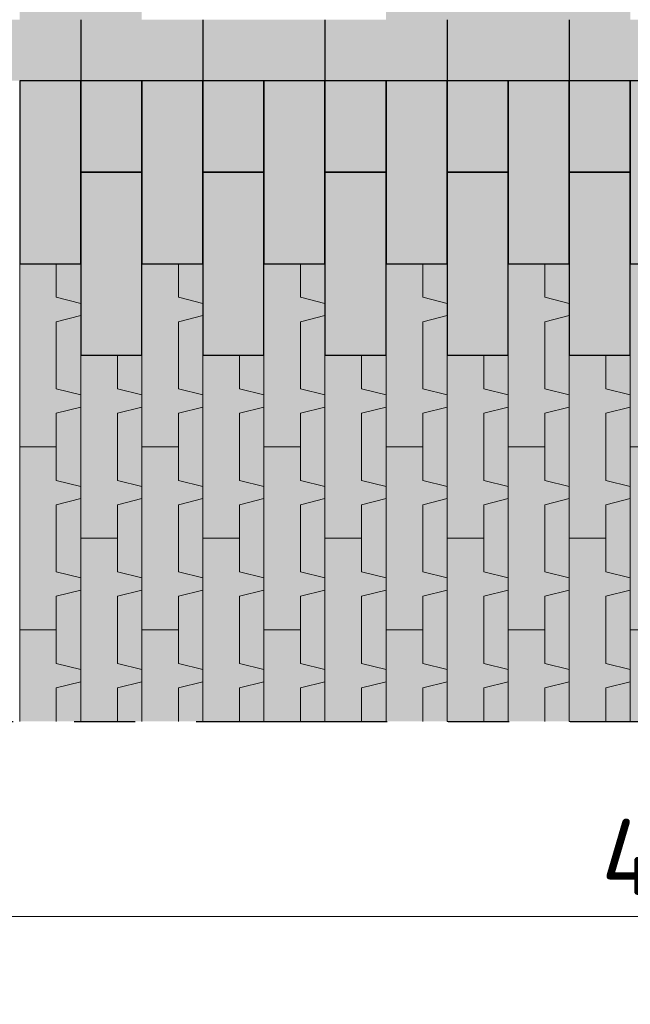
# Model space of a CAD drawing. Header units: metres. Extents: x 104013 to 108981, y 427946 to 428479.
# Tile 78 of 256: x 108734.13 to 108735.13, y 428260.94 to 428262.56. Entities that reach past the tile are written whole.
import ezdxf

# ---------------------------------------------------------------- set-up
doc = ezdxf.new("R2010")
doc.units = ezdxf.units.M
doc.linetypes.add('CENTER', pattern=[2, 1.25, -0.25, 0.25, -0.25])
doc.linetypes.add('XX-AFBREEK', pattern=[7, 4, -1, 1, -1])
doc.layers.get('DefPoints').update_dxf_attribs({"color": 211, "lineweight": 18})
doc.layers.add('N-WE-GR-GRAS_GAZON-V', color=7, linetype='Continuous', lineweight=18, true_color=0xdbffb8)
for name, color, linetype, lineweight in [('N-WE-VH-KANTVERHARDING-M', 7, 'Continuous', 18), ('N-WE-VH-VERHARDING-GD', 7, 'Continuous', 25), ('N-WE-VH-VERHARDING_GRASBETONSTEEN-AD-50', 72, 'Continuous', 18), ('X-XX-AL-AFBREEKLIJN-GD', 7, 'XX-AFBREEK', 25)]:
    doc.layers.add(name, color=color, linetype=linetype, lineweight=lineweight)
doc.layers.add('N-WE-VH-VERHARDING-AP_VOETPAD', color=7, linetype='Continuous', true_color=0xdbdbdb)
doc.styles.add('NLCS-ISO-M50-T25', font='NLCS-ISO.ttf', dxfattribs={"height": 0.125})
doc.dimstyles.new('NLCS-M50-T25-PIJL_l2_h1', dxfattribs={"dimscale": 0.05, "dimtxt": 2.5, "dimasz": 2.5, "dimexe": 2, "dimexo": 2, "dimgap": 0.7, "dimtad": 1, "dimzin": 0, "dimdsep": 46, "dimtxsty": 'NLCS-ISO-M50-T25', "dimcen": 2.5, "dimdle": 2, "dimclrd": 256, "dimclre": 256, "dimclrt": 256, "dimadec": 1, "dimazin": 0, "dimtfac": 1, "dimtofl": 0, "dimtmove": 1, "dimatfit": 0, "dimfxl": 2, "dimfxlon": 1, "dimtfillclr": 256, "dimtolj": 1, "dimtzin": 0, "dimlwd": 18, "dimlwe": 18, "dimarcsym": 0})

# ---------------------------------------------------------------- blocks, each defined once
blk = doc.blocks.new('*D925')
at = {"layer": 'DefPoints', "color": 0, "transparency": 16777216}
for p in [(108732.7307, 428261.6011), (108737.4301, 428261.6049), (108732.7307, 428260.499)]:
    blk.add_point(p, dxfattribs=at)
at = {"layer": 'N-WE-VH-KANTVERHARDING-M', "lineweight": 18, "transparency": 16777216}
for p, q in [((108732.7307, 428260.599), (108732.7307, 428260.399)), ((108737.4301, 428260.599), (108737.4301, 428260.399)), ((108737.3051, 428260.499), (108732.8557, 428260.499))]:
    blk.add_line(p, q, dxfattribs=at)
at = {"layer": 'N-WE-VH-KANTVERHARDING-M', "transparency": 16777216}
for points in [[(108732.8557, 428260.5198), (108732.8557, 428260.4781), (108732.7307, 428260.499)], [(108737.3051, 428260.5198), (108737.3051, 428260.4781), (108737.4301, 428260.499)]]:
    blk.add_solid(points, dxfattribs=at)
at = {"layer": 'N-WE-VH-KANTVERHARDING-M', "transparency": 16777216, "insert": (108735.0804, 428260.5965), "char_height": 0.125, "attachment_point": 5, "style": 'NLCS-ISO-M50-T25'}
blk.add_mtext('\\A1;4.70', dxfattribs=at)
blk = doc.blocks.new('*D926')
at = {"layer": 'DefPoints', "color": 0, "transparency": 16777216}
for p in [(108738.1794, 428261.6791), (108732.7307, 428261.1192), (108738.1794, 428259.9171)]:
    blk.add_point(p, dxfattribs=at)
at = {"layer": 'N-WE-VH-KANTVERHARDING-M', "lineweight": 18, "transparency": 16777216}
for p, q in [((108732.7307, 428260.0171), (108732.7307, 428259.8171)), ((108738.1794, 428260.0171), (108738.1794, 428259.8171)), ((108732.8557, 428259.9171), (108738.0544, 428259.9171))]:
    blk.add_line(p, q, dxfattribs=at)
at = {"layer": 'N-WE-VH-KANTVERHARDING-M', "transparency": 16777216}
for points in [[(108732.8557, 428259.938), (108732.8557, 428259.8963), (108732.7307, 428259.9171)], [(108738.0544, 428259.938), (108738.0544, 428259.8963), (108738.1794, 428259.9171)]]:
    blk.add_solid(points, dxfattribs=at)
at = {"layer": 'N-WE-VH-KANTVERHARDING-M', "transparency": 16777216, "insert": (108735.455, 428260.0146), "char_height": 0.125, "attachment_point": 5, "style": 'NLCS-ISO-M50-T25'}
blk.add_mtext('\\A1;5.45', dxfattribs=at)
blk = doc.blocks.new('*D928')
at = {"layer": 'DefPoints', "color": 0, "transparency": 16777216}
for p in [(108737.4301, 428261.7349), (108733.0307, 428261.6211), (108737.4301, 428261.0864)]:
    blk.add_point(p, dxfattribs=at)
at = {"layer": 'N-WE-VH-KANTVERHARDING-M', "lineweight": 18, "transparency": 16777216}
for p, q in [((108733.0307, 428261.1864), (108733.0307, 428260.9864)), ((108737.4301, 428261.1864), (108737.4301, 428260.9864)), ((108733.1557, 428261.0864), (108737.3051, 428261.0864))]:
    blk.add_line(p, q, dxfattribs=at)
at = {"layer": 'N-WE-VH-KANTVERHARDING-M', "transparency": 16777216}
for points in [[(108733.1557, 428261.1072), (108733.1557, 428261.0656), (108733.0307, 428261.0864)], [(108737.3051, 428261.1072), (108737.3051, 428261.0656), (108737.4301, 428261.0864)]]:
    blk.add_solid(points, dxfattribs=at)
at = {"layer": 'N-WE-VH-KANTVERHARDING-M', "transparency": 16777216, "insert": (108735.2304, 428261.1839), "char_height": 0.125, "attachment_point": 5, "style": 'NLCS-ISO-M50-T25'}
blk.add_mtext('\\A1;4.40', dxfattribs=at)
blk = doc.blocks.new('*D917')
at = {"layer": 'DefPoints', "color": 0, "transparency": 16777216}
for p in [(108726.7313, 428261.5215), (108738.1801, 428261.5215), (108726.7313, 428259.4251)]:
    blk.add_point(p, dxfattribs=at)
at = {"layer": 'N-WE-VH-KANTVERHARDING-M', "lineweight": 18, "transparency": 16777216}
for p, q in [((108726.7313, 428259.5251), (108726.7313, 428259.3251)), ((108738.1801, 428259.5251), (108738.1801, 428259.3251)), ((108738.0551, 428259.4251), (108726.8563, 428259.4251))]:
    blk.add_line(p, q, dxfattribs=at)
at = {"layer": 'N-WE-VH-KANTVERHARDING-M', "transparency": 16777216}
for points in [[(108726.8563, 428259.4459), (108726.8563, 428259.4043), (108726.7313, 428259.4251)], [(108738.0551, 428259.4459), (108738.0551, 428259.4043), (108738.1801, 428259.4251)]]:
    blk.add_solid(points, dxfattribs=at)
at = {"layer": 'N-WE-VH-KANTVERHARDING-M', "transparency": 16777216, "insert": (108732.4557, 428259.5226), "char_height": 0.125, "attachment_point": 5, "style": 'NLCS-ISO-M50-T25'}
blk.add_mtext('\\A1;11.45', dxfattribs=at)

msp = doc.modelspace()

# ---------------------------------------------------------------- hatches: boundary and pattern name
at = {"layer": 'N-WE-GR-GRAS_GAZON-V'}
h = msp.add_hatch(color=256, dxfattribs=at)
h.dxf.hatch_style = 1
h.paths.add_polyline_path([(108734.2297, 428262.1562), (108734.1897, 428262.1562), (108734.1897, 428262.1012), (108734.2297, 428262.0912)])
h.paths.add_polyline_path([(108734.2297, 428262.0062), (108734.2297, 428262.0712), (108734.1897, 428262.0612), (108734.1897, 428261.9512), (108734.2297, 428261.9412)])
h.paths.add_polyline_path([(108734.2297, 428261.9212), (108734.1897, 428261.9112), (108734.1897, 428261.8562), (108734.1897, 428261.8012), (108734.2297, 428261.7912)])
h.paths.add_polyline_path([(108734.2297, 428261.7062), (108734.2297, 428261.7712), (108734.1897, 428261.7612), (108734.1897, 428261.6512), (108734.2297, 428261.6412)])
h.paths.add_polyline_path([(108734.2297, 428261.6212), (108734.1897, 428261.6112), (108734.1897, 428261.5562), (108734.1897, 428261.5012), (108734.2297, 428261.4912)])
h.paths.add_polyline_path([(108734.2297, 428261.4712), (108734.1897, 428261.4612), (108734.1897, 428261.4062), (108734.2297, 428261.4062)])
h.paths.add_polyline_path([(108734.3297, 428261.4712), (108734.2897, 428261.4612), (108734.2897, 428261.4062), (108734.3297, 428261.4062)])
h.paths.add_polyline_path([(108734.3297, 428261.5562), (108734.3297, 428261.6212), (108734.2897, 428261.6112), (108734.2897, 428261.5012), (108734.3297, 428261.4912)])
h.paths.add_polyline_path([(108734.3297, 428261.7712), (108734.2897, 428261.7612), (108734.2897, 428261.7062), (108734.2897, 428261.6512), (108734.3297, 428261.6412)])
h.paths.add_polyline_path([(108734.3297, 428261.8562), (108734.3297, 428261.9212), (108734.2897, 428261.9112), (108734.2897, 428261.8012), (108734.3297, 428261.7912)])
h.paths.add_polyline_path([(108734.3297, 428262.0062), (108734.2897, 428262.0062), (108734.2897, 428261.9512), (108734.3297, 428261.9412)])
h = msp.add_hatch(color=256, dxfattribs=at)
h.dxf.hatch_style = 1
h.paths.add_polyline_path([(108734.4297, 428262.1562), (108734.3897, 428262.1562), (108734.3897, 428262.1012), (108734.4297, 428262.0912)])
h.paths.add_polyline_path([(108734.4297, 428262.0062), (108734.4297, 428262.0712), (108734.3897, 428262.0612), (108734.3897, 428261.9512), (108734.4297, 428261.9412)])
h.paths.add_polyline_path([(108734.4297, 428261.9212), (108734.3897, 428261.9112), (108734.3897, 428261.8562), (108734.3897, 428261.8012), (108734.4297, 428261.7912)])
h.paths.add_polyline_path([(108734.4297, 428261.7062), (108734.4297, 428261.7712), (108734.3897, 428261.7612), (108734.3897, 428261.6512), (108734.4297, 428261.6412)])
h.paths.add_polyline_path([(108734.4297, 428261.6212), (108734.3897, 428261.6112), (108734.3897, 428261.5562), (108734.3897, 428261.5012), (108734.4297, 428261.4912)])
h.paths.add_polyline_path([(108734.4297, 428261.4712), (108734.3897, 428261.4612), (108734.3897, 428261.4062), (108734.4297, 428261.4062)])
h.paths.add_polyline_path([(108734.5297, 428261.4712), (108734.4897, 428261.4612), (108734.4897, 428261.4062), (108734.5297, 428261.4062)])
h.paths.add_polyline_path([(108734.5297, 428261.5562), (108734.5297, 428261.6212), (108734.4897, 428261.6112), (108734.4897, 428261.5012), (108734.5297, 428261.4912)])
h.paths.add_polyline_path([(108734.5297, 428261.7712), (108734.4897, 428261.7612), (108734.4897, 428261.7062), (108734.4897, 428261.6512), (108734.5297, 428261.6412)])
h.paths.add_polyline_path([(108734.5297, 428261.8562), (108734.5297, 428261.9212), (108734.4897, 428261.9112), (108734.4897, 428261.8012), (108734.5297, 428261.7912)])
h.paths.add_polyline_path([(108734.5297, 428262.0062), (108734.4897, 428262.0062), (108734.4897, 428261.9512), (108734.5297, 428261.9412)])
h = msp.add_hatch(color=256, dxfattribs=at)
h.dxf.hatch_style = 1
h.paths.add_polyline_path([(108734.6297, 428262.1562), (108734.5897, 428262.1562), (108734.5897, 428262.1012), (108734.6297, 428262.0912)])
h.paths.add_polyline_path([(108734.6297, 428262.0062), (108734.6297, 428262.0712), (108734.5897, 428262.0612), (108734.5897, 428261.9512), (108734.6297, 428261.9412)])
h.paths.add_polyline_path([(108734.6297, 428261.9212), (108734.5897, 428261.9112), (108734.5897, 428261.8562), (108734.5897, 428261.8012), (108734.6297, 428261.7912)])
h.paths.add_polyline_path([(108734.6297, 428261.7062), (108734.6297, 428261.7712), (108734.5897, 428261.7612), (108734.5897, 428261.6512), (108734.6297, 428261.6412)])
h.paths.add_polyline_path([(108734.6297, 428261.6212), (108734.5897, 428261.6112), (108734.5897, 428261.5562), (108734.5897, 428261.5012), (108734.6297, 428261.4912)])
h.paths.add_polyline_path([(108734.6297, 428261.4712), (108734.5897, 428261.4612), (108734.5897, 428261.4062), (108734.6297, 428261.4062)])
h.paths.add_polyline_path([(108734.7297, 428261.4712), (108734.6897, 428261.4612), (108734.6897, 428261.4062), (108734.7297, 428261.4062)])
h.paths.add_polyline_path([(108734.7297, 428261.5562), (108734.7297, 428261.6212), (108734.6897, 428261.6112), (108734.6897, 428261.5012), (108734.7297, 428261.4912)])
h.paths.add_polyline_path([(108734.7297, 428261.7712), (108734.6897, 428261.7612), (108734.6897, 428261.7062), (108734.6897, 428261.6512), (108734.7297, 428261.6412)])
h.paths.add_polyline_path([(108734.7297, 428261.8562), (108734.7297, 428261.9212), (108734.6897, 428261.9112), (108734.6897, 428261.8012), (108734.7297, 428261.7912)])
h.paths.add_polyline_path([(108734.7297, 428262.0062), (108734.6897, 428262.0062), (108734.6897, 428261.9512), (108734.7297, 428261.9412)])
h = msp.add_hatch(color=256, dxfattribs=at)
h.dxf.hatch_style = 1
h.paths.add_polyline_path([(108734.8297, 428262.1562), (108734.7897, 428262.1562), (108734.7897, 428262.1012), (108734.8297, 428262.0912)])
h.paths.add_polyline_path([(108734.8297, 428262.0062), (108734.8297, 428262.0712), (108734.7897, 428262.0612), (108734.7897, 428261.9512), (108734.8297, 428261.9412)])
h.paths.add_polyline_path([(108734.8297, 428261.9212), (108734.7897, 428261.9112), (108734.7897, 428261.8562), (108734.7897, 428261.8012), (108734.8297, 428261.7912)])
h.paths.add_polyline_path([(108734.8297, 428261.7062), (108734.8297, 428261.7712), (108734.7897, 428261.7612), (108734.7897, 428261.6512), (108734.8297, 428261.6412)])
h.paths.add_polyline_path([(108734.8297, 428261.6212), (108734.7897, 428261.6112), (108734.7897, 428261.5562), (108734.7897, 428261.5012), (108734.8297, 428261.4912)])
h.paths.add_polyline_path([(108734.8297, 428261.4712), (108734.7897, 428261.4612), (108734.7897, 428261.4062), (108734.8297, 428261.4062)])
h.paths.add_polyline_path([(108734.9297, 428261.4712), (108734.8897, 428261.4612), (108734.8897, 428261.4062), (108734.9297, 428261.4062)])
h.paths.add_polyline_path([(108734.9297, 428261.5562), (108734.9297, 428261.6212), (108734.8897, 428261.6112), (108734.8897, 428261.5012), (108734.9297, 428261.4912)])
h.paths.add_polyline_path([(108734.9297, 428261.7712), (108734.8897, 428261.7612), (108734.8897, 428261.7062), (108734.8897, 428261.6512), (108734.9297, 428261.6412)])
h.paths.add_polyline_path([(108734.9297, 428261.8562), (108734.9297, 428261.9212), (108734.8897, 428261.9112), (108734.8897, 428261.8012), (108734.9297, 428261.7912)])
h.paths.add_polyline_path([(108734.9297, 428262.0062), (108734.8897, 428262.0062), (108734.8897, 428261.9512), (108734.9297, 428261.9412)])
h = msp.add_hatch(color=256, dxfattribs=at)
h.dxf.hatch_style = 1
h.paths.add_polyline_path([(108735.0297, 428262.1562), (108734.9897, 428262.1562), (108734.9897, 428262.1012), (108735.0297, 428262.0912)])
h.paths.add_polyline_path([(108735.0297, 428262.0062), (108735.0297, 428262.0712), (108734.9897, 428262.0612), (108734.9897, 428261.9512), (108735.0297, 428261.9412)])
h.paths.add_polyline_path([(108735.0297, 428261.9212), (108734.9897, 428261.9112), (108734.9897, 428261.8562), (108734.9897, 428261.8012), (108735.0297, 428261.7912)])
h.paths.add_polyline_path([(108735.0297, 428261.7062), (108735.0297, 428261.7712), (108734.9897, 428261.7612), (108734.9897, 428261.6512), (108735.0297, 428261.6412)])
h.paths.add_polyline_path([(108735.0297, 428261.6212), (108734.9897, 428261.6112), (108734.9897, 428261.5562), (108734.9897, 428261.5012), (108735.0297, 428261.4912)])
h.paths.add_polyline_path([(108735.0297, 428261.4712), (108734.9897, 428261.4612), (108734.9897, 428261.4062), (108735.0297, 428261.4062)])
h.paths.add_polyline_path([(108735.1297, 428261.4712), (108735.0897, 428261.4612), (108735.0897, 428261.4062), (108735.1297, 428261.4062)])
h.paths.add_polyline_path([(108735.1297, 428261.5562), (108735.1297, 428261.6212), (108735.0897, 428261.6112), (108735.0897, 428261.5012), (108735.1297, 428261.4912)])
h.paths.add_polyline_path([(108735.1297, 428261.7712), (108735.0897, 428261.7612), (108735.0897, 428261.7062), (108735.0897, 428261.6512), (108735.1297, 428261.6412)])
h.paths.add_polyline_path([(108735.1297, 428261.8562), (108735.1297, 428261.9212), (108735.0897, 428261.9112), (108735.0897, 428261.8012), (108735.1297, 428261.7912)])
h.paths.add_polyline_path([(108735.1297, 428262.0062), (108735.0897, 428262.0062), (108735.0897, 428261.9512), (108735.1297, 428261.9412)])
at = {"layer": 'N-WE-VH-VERHARDING-AP_VOETPAD'}
h = msp.add_hatch(color=256, dxfattribs=at)
h.paths.add_polyline_path([(108734.2297, 428262.8562), (108734.1297, 428262.8562), (108734.1297, 428262.5562), (108734.2297, 428262.5562)])
h.paths.add_polyline_path([(108734.3297, 428263.0062), (108734.2297, 428263.0062), (108734.2297, 428262.7062), (108734.3297, 428262.7062)])
h.paths.add_polyline_path([(108734.3297, 428262.7062), (108734.2297, 428262.7062), (108734.2297, 428262.5562), (108734.3297, 428262.5562)])
h = msp.add_hatch(color=256, dxfattribs=at)
h.paths.add_polyline_path([(108734.8297, 428262.8562), (108734.7297, 428262.8562), (108734.7297, 428262.5562), (108734.8297, 428262.5562)])
h.paths.add_polyline_path([(108734.9297, 428263.0062), (108734.8297, 428263.0062), (108734.8297, 428262.7062), (108734.9297, 428262.7062)])
h.paths.add_polyline_path([(108734.9297, 428262.7062), (108734.8297, 428262.7062), (108734.8297, 428262.5562), (108734.9297, 428262.5562)])
h = msp.add_hatch(color=256, dxfattribs=at)
h.paths.add_polyline_path([(108735.0297, 428262.8562), (108734.9297, 428262.8562), (108734.9297, 428262.5562), (108735.0297, 428262.5562)])
h.paths.add_polyline_path([(108735.1297, 428263.0062), (108735.0297, 428263.0062), (108735.0297, 428262.7062), (108735.1297, 428262.7062)])
h.paths.add_polyline_path([(108735.1297, 428262.7062), (108735.0297, 428262.7062), (108735.0297, 428262.5562), (108735.1297, 428262.5562)])
h = msp.add_hatch(color=256, dxfattribs=at)
h.dxf.hatch_style = 1
h.paths.add_polyline_path([(108734.2297, 428262.5562), (108734.0297, 428262.5562), (108734.0297, 428262.4562), (108734.2297, 428262.4562)])
at = {"layer": 'N-WE-VH-VERHARDING-AP_VOETPAD', "true_color": 0xffffff}
h = msp.add_hatch(color=7, dxfattribs=at)
h.dxf.hatch_style = 1
h.paths.add_polyline_path([(108734.4297, 428262.5562), (108734.2297, 428262.5562), (108734.2297, 428262.4562), (108734.4297, 428262.4562)])
at = {"layer": 'N-WE-VH-VERHARDING-AP_VOETPAD'}
h = msp.add_hatch(color=256, dxfattribs=at)
h.dxf.hatch_style = 1
h.paths.add_polyline_path([(108734.6297, 428262.5562), (108734.4297, 428262.5562), (108734.4297, 428262.4562), (108734.6297, 428262.4562)])
at = {"layer": 'N-WE-VH-VERHARDING-AP_VOETPAD', "true_color": 0xffffff}
h = msp.add_hatch(color=7, dxfattribs=at)
h.dxf.hatch_style = 1
h.paths.add_polyline_path([(108734.8297, 428262.5562), (108734.6297, 428262.5562), (108734.6297, 428262.4562), (108734.8297, 428262.4562)])
at = {"layer": 'N-WE-VH-VERHARDING-AP_VOETPAD'}
h = msp.add_hatch(color=256, dxfattribs=at)
h.dxf.hatch_style = 1
h.paths.add_polyline_path([(108735.0297, 428262.5562), (108734.8297, 428262.5562), (108734.8297, 428262.4562), (108735.0297, 428262.4562)])
at = {"layer": 'N-WE-VH-VERHARDING-AP_VOETPAD', "true_color": 0xffffff}
h = msp.add_hatch(color=7, dxfattribs=at)
h.dxf.hatch_style = 1
h.paths.add_polyline_path([(108735.2297, 428262.5562), (108735.0297, 428262.5562), (108735.0297, 428262.4562), (108735.2297, 428262.4562)])
at = {"layer": 'N-WE-VH-VERHARDING-AP_VOETPAD'}
h = msp.add_hatch(color=256, dxfattribs=at)
h.paths.add_polyline_path([(108734.2297, 428262.4562), (108734.1297, 428262.4562), (108734.1297, 428262.1562), (108734.2297, 428262.1562)])
h.paths.add_polyline_path([(108734.3297, 428262.4562), (108734.2297, 428262.4562), (108734.2297, 428262.3062), (108734.3297, 428262.3062)])
h.paths.add_polyline_path([(108734.3297, 428262.3062), (108734.2297, 428262.3062), (108734.2297, 428262.1562), (108734.2297, 428262.0062), (108734.3297, 428262.0062)])
h.paths.add_polyline_path([(108734.1897, 428262.0612), (108734.2297, 428262.0712), (108734.2297, 428262.0912), (108734.1897, 428262.1012), (108734.1897, 428262.1562), (108734.1297, 428262.1562), (108734.1297, 428261.8562), (108734.1897, 428261.8562), (108734.1897, 428261.9112), (108734.2297, 428261.9212), (108734.2297, 428261.9412), (108734.1897, 428261.9512)])
h.paths.add_polyline_path([(108734.2897, 428261.9112), (108734.3297, 428261.9212), (108734.3297, 428261.9412), (108734.2897, 428261.9512), (108734.2897, 428262.0062), (108734.2297, 428262.0062), (108734.2297, 428261.7062), (108734.2897, 428261.7062), (108734.2897, 428261.7612), (108734.3297, 428261.7712), (108734.3297, 428261.7912), (108734.2897, 428261.8012)])
h.paths.add_polyline_path([(108734.1897, 428261.7612), (108734.2297, 428261.7712), (108734.2297, 428261.7912), (108734.1897, 428261.8012), (108734.1897, 428261.8562), (108734.1297, 428261.8562), (108734.1297, 428261.5562), (108734.1897, 428261.5562), (108734.1897, 428261.6112), (108734.2297, 428261.6212), (108734.2297, 428261.6412), (108734.1897, 428261.6512)])
h.paths.add_polyline_path([(108734.2897, 428261.6112), (108734.3297, 428261.6212), (108734.3297, 428261.6412), (108734.2897, 428261.6512), (108734.2897, 428261.7062), (108734.2297, 428261.7062), (108734.2297, 428261.4062), (108734.2897, 428261.4062), (108734.2897, 428261.4612), (108734.3297, 428261.4712), (108734.3297, 428261.4912), (108734.2897, 428261.5012)])
h.paths.add_polyline_path([(108734.1897, 428261.4612), (108734.2297, 428261.4712), (108734.2297, 428261.4912), (108734.1897, 428261.5012), (108734.1897, 428261.5562), (108734.1297, 428261.5562), (108734.1297, 428261.4062), (108734.1897, 428261.4062)])
h = msp.add_hatch(color=256, dxfattribs=at)
h.paths.add_polyline_path([(108734.4297, 428262.4562), (108734.3297, 428262.4562), (108734.3297, 428262.1562), (108734.4297, 428262.1562)])
h.paths.add_polyline_path([(108734.5297, 428262.4562), (108734.4297, 428262.4562), (108734.4297, 428262.3062), (108734.5297, 428262.3062)])
h.paths.add_polyline_path([(108734.5297, 428262.3062), (108734.4297, 428262.3062), (108734.4297, 428262.1562), (108734.4297, 428262.0062), (108734.5297, 428262.0062)])
h.paths.add_polyline_path([(108734.3897, 428262.0612), (108734.4297, 428262.0712), (108734.4297, 428262.0912), (108734.3897, 428262.1012), (108734.3897, 428262.1562), (108734.3297, 428262.1562), (108734.3297, 428261.8562), (108734.3897, 428261.8562), (108734.3897, 428261.9112), (108734.4297, 428261.9212), (108734.4297, 428261.9412), (108734.3897, 428261.9512)])
h.paths.add_polyline_path([(108734.4897, 428261.9112), (108734.5297, 428261.9212), (108734.5297, 428261.9412), (108734.4897, 428261.9512), (108734.4897, 428262.0062), (108734.4297, 428262.0062), (108734.4297, 428261.7062), (108734.4897, 428261.7062), (108734.4897, 428261.7612), (108734.5297, 428261.7712), (108734.5297, 428261.7912), (108734.4897, 428261.8012)])
h.paths.add_polyline_path([(108734.3897, 428261.7612), (108734.4297, 428261.7712), (108734.4297, 428261.7912), (108734.3897, 428261.8012), (108734.3897, 428261.8562), (108734.3297, 428261.8562), (108734.3297, 428261.5562), (108734.3897, 428261.5562), (108734.3897, 428261.6112), (108734.4297, 428261.6212), (108734.4297, 428261.6412), (108734.3897, 428261.6512)])
h.paths.add_polyline_path([(108734.4897, 428261.6112), (108734.5297, 428261.6212), (108734.5297, 428261.6412), (108734.4897, 428261.6512), (108734.4897, 428261.7062), (108734.4297, 428261.7062), (108734.4297, 428261.4062), (108734.4897, 428261.4062), (108734.4897, 428261.4612), (108734.5297, 428261.4712), (108734.5297, 428261.4912), (108734.4897, 428261.5012)])
h.paths.add_polyline_path([(108734.3897, 428261.4612), (108734.4297, 428261.4712), (108734.4297, 428261.4912), (108734.3897, 428261.5012), (108734.3897, 428261.5562), (108734.3297, 428261.5562), (108734.3297, 428261.4062), (108734.3897, 428261.4062)])
h = msp.add_hatch(color=256, dxfattribs=at)
h.paths.add_polyline_path([(108734.6297, 428262.4562), (108734.5297, 428262.4562), (108734.5297, 428262.1562), (108734.6297, 428262.1562)])
h.paths.add_polyline_path([(108734.7297, 428262.4562), (108734.6297, 428262.4562), (108734.6297, 428262.3062), (108734.7297, 428262.3062)])
h.paths.add_polyline_path([(108734.7297, 428262.3062), (108734.6297, 428262.3062), (108734.6297, 428262.1562), (108734.6297, 428262.0062), (108734.7297, 428262.0062)])
h.paths.add_polyline_path([(108734.5897, 428262.0612), (108734.6297, 428262.0712), (108734.6297, 428262.0912), (108734.5897, 428262.1012), (108734.5897, 428262.1562), (108734.5297, 428262.1562), (108734.5297, 428261.8562), (108734.5897, 428261.8562), (108734.5897, 428261.9112), (108734.6297, 428261.9212), (108734.6297, 428261.9412), (108734.5897, 428261.9512)])
h.paths.add_polyline_path([(108734.6897, 428261.9112), (108734.7297, 428261.9212), (108734.7297, 428261.9412), (108734.6897, 428261.9512), (108734.6897, 428262.0062), (108734.6297, 428262.0062), (108734.6297, 428261.7062), (108734.6897, 428261.7062), (108734.6897, 428261.7612), (108734.7297, 428261.7712), (108734.7297, 428261.7912), (108734.6897, 428261.8012)])
h.paths.add_polyline_path([(108734.5897, 428261.7612), (108734.6297, 428261.7712), (108734.6297, 428261.7912), (108734.5897, 428261.8012), (108734.5897, 428261.8562), (108734.5297, 428261.8562), (108734.5297, 428261.5562), (108734.5897, 428261.5562), (108734.5897, 428261.6112), (108734.6297, 428261.6212), (108734.6297, 428261.6412), (108734.5897, 428261.6512)])
h.paths.add_polyline_path([(108734.6897, 428261.6112), (108734.7297, 428261.6212), (108734.7297, 428261.6412), (108734.6897, 428261.6512), (108734.6897, 428261.7062), (108734.6297, 428261.7062), (108734.6297, 428261.4062), (108734.6897, 428261.4062), (108734.6897, 428261.4612), (108734.7297, 428261.4712), (108734.7297, 428261.4912), (108734.6897, 428261.5012)])
h.paths.add_polyline_path([(108734.5897, 428261.4612), (108734.6297, 428261.4712), (108734.6297, 428261.4912), (108734.5897, 428261.5012), (108734.5897, 428261.5562), (108734.5297, 428261.5562), (108734.5297, 428261.4062), (108734.5897, 428261.4062)])
h = msp.add_hatch(color=256, dxfattribs=at)
h.paths.add_polyline_path([(108734.8297, 428262.4562), (108734.7297, 428262.4562), (108734.7297, 428262.1562), (108734.8297, 428262.1562)])
h.paths.add_polyline_path([(108734.9297, 428262.4562), (108734.8297, 428262.4562), (108734.8297, 428262.3062), (108734.9297, 428262.3062)])
h.paths.add_polyline_path([(108734.9297, 428262.3062), (108734.8297, 428262.3062), (108734.8297, 428262.1562), (108734.8297, 428262.0062), (108734.9297, 428262.0062)])
h.paths.add_polyline_path([(108734.7897, 428262.0612), (108734.8297, 428262.0712), (108734.8297, 428262.0912), (108734.7897, 428262.1012), (108734.7897, 428262.1562), (108734.7297, 428262.1562), (108734.7297, 428261.8562), (108734.7897, 428261.8562), (108734.7897, 428261.9112), (108734.8297, 428261.9212), (108734.8297, 428261.9412), (108734.7897, 428261.9512)])
h.paths.add_polyline_path([(108734.8897, 428261.9112), (108734.9297, 428261.9212), (108734.9297, 428261.9412), (108734.8897, 428261.9512), (108734.8897, 428262.0062), (108734.8297, 428262.0062), (108734.8297, 428261.7062), (108734.8897, 428261.7062), (108734.8897, 428261.7612), (108734.9297, 428261.7712), (108734.9297, 428261.7912), (108734.8897, 428261.8012)])
h.paths.add_polyline_path([(108734.7897, 428261.7612), (108734.8297, 428261.7712), (108734.8297, 428261.7912), (108734.7897, 428261.8012), (108734.7897, 428261.8562), (108734.7297, 428261.8562), (108734.7297, 428261.5562), (108734.7897, 428261.5562), (108734.7897, 428261.6112), (108734.8297, 428261.6212), (108734.8297, 428261.6412), (108734.7897, 428261.6512)])
h.paths.add_polyline_path([(108734.8897, 428261.6112), (108734.9297, 428261.6212), (108734.9297, 428261.6412), (108734.8897, 428261.6512), (108734.8897, 428261.7062), (108734.8297, 428261.7062), (108734.8297, 428261.4062), (108734.8897, 428261.4062), (108734.8897, 428261.4612), (108734.9297, 428261.4712), (108734.9297, 428261.4912), (108734.8897, 428261.5012)])
h.paths.add_polyline_path([(108734.7897, 428261.4612), (108734.8297, 428261.4712), (108734.8297, 428261.4912), (108734.7897, 428261.5012), (108734.7897, 428261.5562), (108734.7297, 428261.5562), (108734.7297, 428261.4062), (108734.7897, 428261.4062)])
h = msp.add_hatch(color=256, dxfattribs=at)
h.paths.add_polyline_path([(108735.0297, 428262.4562), (108734.9297, 428262.4562), (108734.9297, 428262.1562), (108735.0297, 428262.1562)])
h.paths.add_polyline_path([(108735.1297, 428262.4562), (108735.0297, 428262.4562), (108735.0297, 428262.3062), (108735.1297, 428262.3062)])
h.paths.add_polyline_path([(108735.1297, 428262.3062), (108735.0297, 428262.3062), (108735.0297, 428262.1562), (108735.0297, 428262.0062), (108735.1297, 428262.0062)])
h.paths.add_polyline_path([(108734.9897, 428262.0612), (108735.0297, 428262.0712), (108735.0297, 428262.0912), (108734.9897, 428262.1012), (108734.9897, 428262.1562), (108734.9297, 428262.1562), (108734.9297, 428261.8562), (108734.9897, 428261.8562), (108734.9897, 428261.9112), (108735.0297, 428261.9212), (108735.0297, 428261.9412), (108734.9897, 428261.9512)])
h.paths.add_polyline_path([(108735.0897, 428261.9112), (108735.1297, 428261.9212), (108735.1297, 428261.9412), (108735.0897, 428261.9512), (108735.0897, 428262.0062), (108735.0297, 428262.0062), (108735.0297, 428261.7062), (108735.0897, 428261.7062), (108735.0897, 428261.7612), (108735.1297, 428261.7712), (108735.1297, 428261.7912), (108735.0897, 428261.8012)])
h.paths.add_polyline_path([(108734.9897, 428261.7612), (108735.0297, 428261.7712), (108735.0297, 428261.7912), (108734.9897, 428261.8012), (108734.9897, 428261.8562), (108734.9297, 428261.8562), (108734.9297, 428261.5562), (108734.9897, 428261.5562), (108734.9897, 428261.6112), (108735.0297, 428261.6212), (108735.0297, 428261.6412), (108734.9897, 428261.6512)])
h.paths.add_polyline_path([(108735.0897, 428261.6112), (108735.1297, 428261.6212), (108735.1297, 428261.6412), (108735.0897, 428261.6512), (108735.0897, 428261.7062), (108735.0297, 428261.7062), (108735.0297, 428261.4062), (108735.0897, 428261.4062), (108735.0897, 428261.4612), (108735.1297, 428261.4712), (108735.1297, 428261.4912), (108735.0897, 428261.5012)])
h.paths.add_polyline_path([(108734.9897, 428261.4612), (108735.0297, 428261.4712), (108735.0297, 428261.4912), (108734.9897, 428261.5012), (108734.9897, 428261.5562), (108734.9297, 428261.5562), (108734.9297, 428261.4062), (108734.9897, 428261.4062)])
h = msp.add_hatch(color=256, dxfattribs=at)
h.paths.add_polyline_path([(108735.2297, 428262.4562), (108735.1297, 428262.4562), (108735.1297, 428262.1562), (108735.2297, 428262.1562)])
h.paths.add_polyline_path([(108735.3297, 428262.4562), (108735.2297, 428262.4562), (108735.2297, 428262.3062), (108735.3297, 428262.3062)])
h.paths.add_polyline_path([(108735.3297, 428262.3062), (108735.2297, 428262.3062), (108735.2297, 428262.1562), (108735.2297, 428262.0062), (108735.3297, 428262.0062)])
h.paths.add_polyline_path([(108735.1897, 428262.0612), (108735.2297, 428262.0712), (108735.2297, 428262.0912), (108735.1897, 428262.1012), (108735.1897, 428262.1562), (108735.1297, 428262.1562), (108735.1297, 428261.8562), (108735.1897, 428261.8562), (108735.1897, 428261.9112), (108735.2297, 428261.9212), (108735.2297, 428261.9412), (108735.1897, 428261.9512)])
h.paths.add_polyline_path([(108735.2897, 428261.9112), (108735.3297, 428261.9212), (108735.3297, 428261.9412), (108735.2897, 428261.9512), (108735.2897, 428262.0062), (108735.2297, 428262.0062), (108735.2297, 428261.7062), (108735.2897, 428261.7062), (108735.2897, 428261.7612), (108735.3297, 428261.7712), (108735.3297, 428261.7912), (108735.2897, 428261.8012)])
h.paths.add_polyline_path([(108735.1897, 428261.7612), (108735.2297, 428261.7712), (108735.2297, 428261.7912), (108735.1897, 428261.8012), (108735.1897, 428261.8562), (108735.1297, 428261.8562), (108735.1297, 428261.5562), (108735.1897, 428261.5562), (108735.1897, 428261.6112), (108735.2297, 428261.6212), (108735.2297, 428261.6412), (108735.1897, 428261.6512)])
h.paths.add_polyline_path([(108735.2897, 428261.6112), (108735.3297, 428261.6212), (108735.3297, 428261.6412), (108735.2897, 428261.6512), (108735.2897, 428261.7062), (108735.2297, 428261.7062), (108735.2297, 428261.4062), (108735.2897, 428261.4062), (108735.2897, 428261.4612), (108735.3297, 428261.4712), (108735.3297, 428261.4912), (108735.2897, 428261.5012)])
h.paths.add_polyline_path([(108735.1897, 428261.4612), (108735.2297, 428261.4712), (108735.2297, 428261.4912), (108735.1897, 428261.5012), (108735.1897, 428261.5562), (108735.1297, 428261.5562), (108735.1297, 428261.4062), (108735.1897, 428261.4062)])

# ---------------------------------------------------------------- linework, layer by layer
at = {"layer": 'N-WE-VH-VERHARDING-GD'}
for points in [[(108734.2297, 428262.5562), (108734.2297, 428262.4562)], [(108734.4297, 428262.5562), (108734.4297, 428262.4562)], [(108734.6297, 428262.5562), (108734.6297, 428262.4562)], [(108734.8297, 428262.5562), (108734.8297, 428262.4562)], [(108735.0297, 428262.5562), (108735.0297, 428262.4562)]]:
    msp.add_lwpolyline(points, dxfattribs=at)
for points in [[(108734.1297, 428262.1562), (108734.2297, 428262.1562), (108734.2297, 428262.4562), (108734.1297, 428262.4562)], [(108734.2297, 428262.3062), (108734.3297, 428262.3062), (108734.3297, 428262.4562), (108734.2297, 428262.4562)], [(108734.3297, 428262.1562), (108734.4297, 428262.1562), (108734.4297, 428262.4562), (108734.3297, 428262.4562)], [(108734.4297, 428262.3062), (108734.5297, 428262.3062), (108734.5297, 428262.4562), (108734.4297, 428262.4562)], [(108734.5297, 428262.1562), (108734.6297, 428262.1562), (108734.6297, 428262.4562), (108734.5297, 428262.4562)], [(108734.6297, 428262.3062), (108734.7297, 428262.3062), (108734.7297, 428262.4562), (108734.6297, 428262.4562)], [(108734.7297, 428262.1562), (108734.8297, 428262.1562), (108734.8297, 428262.4562), (108734.7297, 428262.4562)], [(108734.8297, 428262.3062), (108734.9297, 428262.3062), (108734.9297, 428262.4562), (108734.8297, 428262.4562)], [(108734.9297, 428262.1562), (108735.0297, 428262.1562), (108735.0297, 428262.4562), (108734.9297, 428262.4562)], [(108735.0297, 428262.3062), (108735.1297, 428262.3062), (108735.1297, 428262.4562), (108735.0297, 428262.4562)], [(108735.1297, 428262.1562), (108735.2297, 428262.1562), (108735.2297, 428262.4562), (108735.1297, 428262.4562)], [(108734.2297, 428262.0062), (108734.3297, 428262.0062), (108734.3297, 428262.3062), (108734.2297, 428262.3062)], [(108734.4297, 428262.0062), (108734.5297, 428262.0062), (108734.5297, 428262.3062), (108734.4297, 428262.3062)], [(108734.6297, 428262.0062), (108734.7297, 428262.0062), (108734.7297, 428262.3062), (108734.6297, 428262.3062)], [(108734.8297, 428262.0062), (108734.9297, 428262.0062), (108734.9297, 428262.3062), (108734.8297, 428262.3062)], [(108735.0297, 428262.0062), (108735.1297, 428262.0062), (108735.1297, 428262.3062), (108735.0297, 428262.3062)]]:
    msp.add_lwpolyline(points, close=True, dxfattribs=at)
at = {"layer": 'N-WE-VH-VERHARDING_GRASBETONSTEEN-AD-50'}
for points in [[(108734.1897, 428262.0612), (108734.2297, 428262.0712), (108734.2297, 428262.0912), (108734.2297, 428262.0912), (108734.1897, 428262.1012), (108734.1897, 428262.1562), (108734.1297, 428262.1562), (108734.1297, 428261.8562), (108734.1897, 428261.8562), (108734.1897, 428261.9112), (108734.2297, 428261.9212), (108734.2297, 428261.9212), (108734.2297, 428261.9412), (108734.1897, 428261.9512)], [(108734.3897, 428262.0612), (108734.4297, 428262.0712), (108734.4297, 428262.0912), (108734.4297, 428262.0912), (108734.3897, 428262.1012), (108734.3897, 428262.1562), (108734.3297, 428262.1562), (108734.3297, 428261.8562), (108734.3897, 428261.8562), (108734.3897, 428261.9112), (108734.4297, 428261.9212), (108734.4297, 428261.9212), (108734.4297, 428261.9412), (108734.3897, 428261.9512)], [(108734.5897, 428262.0612), (108734.6297, 428262.0712), (108734.6297, 428262.0912), (108734.6297, 428262.0912), (108734.5897, 428262.1012), (108734.5897, 428262.1562), (108734.5297, 428262.1562), (108734.5297, 428261.8562), (108734.5897, 428261.8562), (108734.5897, 428261.9112), (108734.6297, 428261.9212), (108734.6297, 428261.9212), (108734.6297, 428261.9412), (108734.5897, 428261.9512)], [(108734.7897, 428262.0612), (108734.8297, 428262.0712), (108734.8297, 428262.0912), (108734.8297, 428262.0912), (108734.7897, 428262.1012), (108734.7897, 428262.1562), (108734.7297, 428262.1562), (108734.7297, 428261.8562), (108734.7897, 428261.8562), (108734.7897, 428261.9112), (108734.8297, 428261.9212), (108734.8297, 428261.9212), (108734.8297, 428261.9412), (108734.7897, 428261.9512)], [(108734.9897, 428262.0612), (108735.0297, 428262.0712), (108735.0297, 428262.0912), (108735.0297, 428262.0912), (108734.9897, 428262.1012), (108734.9897, 428262.1562), (108734.9297, 428262.1562), (108734.9297, 428261.8562), (108734.9897, 428261.8562), (108734.9897, 428261.9112), (108735.0297, 428261.9212), (108735.0297, 428261.9212), (108735.0297, 428261.9412), (108734.9897, 428261.9512)], [(108735.1897, 428262.0612), (108735.2297, 428262.0712), (108735.2297, 428262.0912), (108735.2297, 428262.0912), (108735.1897, 428262.1012), (108735.1897, 428262.1562), (108735.1297, 428262.1562), (108735.1297, 428261.8562), (108735.1897, 428261.8562), (108735.1897, 428261.9112), (108735.2297, 428261.9212), (108735.2297, 428261.9212), (108735.2297, 428261.9412), (108735.1897, 428261.9512)], [(108734.2897, 428261.9112), (108734.3297, 428261.9212), (108734.3297, 428261.9412), (108734.3297, 428261.9412), (108734.2897, 428261.9512), (108734.2897, 428262.0062), (108734.2297, 428262.0062), (108734.2297, 428261.7062), (108734.2897, 428261.7062), (108734.2897, 428261.7612), (108734.3297, 428261.7712), (108734.3297, 428261.7712), (108734.3297, 428261.7912), (108734.2897, 428261.8012)], [(108734.4897, 428261.9112), (108734.5297, 428261.9212), (108734.5297, 428261.9412), (108734.5297, 428261.9412), (108734.4897, 428261.9512), (108734.4897, 428262.0062), (108734.4297, 428262.0062), (108734.4297, 428261.7062), (108734.4897, 428261.7062), (108734.4897, 428261.7612), (108734.5297, 428261.7712), (108734.5297, 428261.7712), (108734.5297, 428261.7912), (108734.4897, 428261.8012)], [(108734.6897, 428261.9112), (108734.7297, 428261.9212), (108734.7297, 428261.9412), (108734.7297, 428261.9412), (108734.6897, 428261.9512), (108734.6897, 428262.0062), (108734.6297, 428262.0062), (108734.6297, 428261.7062), (108734.6897, 428261.7062), (108734.6897, 428261.7612), (108734.7297, 428261.7712), (108734.7297, 428261.7712), (108734.7297, 428261.7912), (108734.6897, 428261.8012)], [(108734.8897, 428261.9112), (108734.9297, 428261.9212), (108734.9297, 428261.9412), (108734.9297, 428261.9412), (108734.8897, 428261.9512), (108734.8897, 428262.0062), (108734.8297, 428262.0062), (108734.8297, 428261.7062), (108734.8897, 428261.7062), (108734.8897, 428261.7612), (108734.9297, 428261.7712), (108734.9297, 428261.7712), (108734.9297, 428261.7912), (108734.8897, 428261.8012)], [(108735.0897, 428261.9112), (108735.1297, 428261.9212), (108735.1297, 428261.9412), (108735.1297, 428261.9412), (108735.0897, 428261.9512), (108735.0897, 428262.0062), (108735.0297, 428262.0062), (108735.0297, 428261.7062), (108735.0897, 428261.7062), (108735.0897, 428261.7612), (108735.1297, 428261.7712), (108735.1297, 428261.7712), (108735.1297, 428261.7912), (108735.0897, 428261.8012)], [(108734.1897, 428261.7612), (108734.2297, 428261.7712), (108734.2297, 428261.7912), (108734.2297, 428261.7912), (108734.1897, 428261.8012), (108734.1897, 428261.8562), (108734.1297, 428261.8562), (108734.1297, 428261.5562), (108734.1897, 428261.5562), (108734.1897, 428261.6112), (108734.2297, 428261.6212), (108734.2297, 428261.6212), (108734.2297, 428261.6412), (108734.1897, 428261.6512)], [(108734.3897, 428261.7612), (108734.4297, 428261.7712), (108734.4297, 428261.7912), (108734.4297, 428261.7912), (108734.3897, 428261.8012), (108734.3897, 428261.8562), (108734.3297, 428261.8562), (108734.3297, 428261.5562), (108734.3897, 428261.5562), (108734.3897, 428261.6112), (108734.4297, 428261.6212), (108734.4297, 428261.6212), (108734.4297, 428261.6412), (108734.3897, 428261.6512)], [(108734.5897, 428261.7612), (108734.6297, 428261.7712), (108734.6297, 428261.7912), (108734.6297, 428261.7912), (108734.5897, 428261.8012), (108734.5897, 428261.8562), (108734.5297, 428261.8562), (108734.5297, 428261.5562), (108734.5897, 428261.5562), (108734.5897, 428261.6112), (108734.6297, 428261.6212), (108734.6297, 428261.6212), (108734.6297, 428261.6412), (108734.5897, 428261.6512)], [(108734.7897, 428261.7612), (108734.8297, 428261.7712), (108734.8297, 428261.7912), (108734.8297, 428261.7912), (108734.7897, 428261.8012), (108734.7897, 428261.8562), (108734.7297, 428261.8562), (108734.7297, 428261.5562), (108734.7897, 428261.5562), (108734.7897, 428261.6112), (108734.8297, 428261.6212), (108734.8297, 428261.6212), (108734.8297, 428261.6412), (108734.7897, 428261.6512)], [(108734.9897, 428261.7612), (108735.0297, 428261.7712), (108735.0297, 428261.7912), (108735.0297, 428261.7912), (108734.9897, 428261.8012), (108734.9897, 428261.8562), (108734.9297, 428261.8562), (108734.9297, 428261.5562), (108734.9897, 428261.5562), (108734.9897, 428261.6112), (108735.0297, 428261.6212), (108735.0297, 428261.6212), (108735.0297, 428261.6412), (108734.9897, 428261.6512)], [(108735.1897, 428261.7612), (108735.2297, 428261.7712), (108735.2297, 428261.7912), (108735.2297, 428261.7912), (108735.1897, 428261.8012), (108735.1897, 428261.8562), (108735.1297, 428261.8562), (108735.1297, 428261.5562), (108735.1897, 428261.5562), (108735.1897, 428261.6112), (108735.2297, 428261.6212), (108735.2297, 428261.6212), (108735.2297, 428261.6412), (108735.1897, 428261.6512)], [(108734.2897, 428261.6112), (108734.3297, 428261.6212), (108734.3297, 428261.6412), (108734.3297, 428261.6412), (108734.2897, 428261.6512), (108734.2897, 428261.7062), (108734.2297, 428261.7062), (108734.2297, 428261.4062), (108734.2897, 428261.4062), (108734.2897, 428261.4612), (108734.3297, 428261.4712), (108734.3297, 428261.4712), (108734.3297, 428261.4912), (108734.2897, 428261.5012)], [(108734.4897, 428261.6112), (108734.5297, 428261.6212), (108734.5297, 428261.6412), (108734.5297, 428261.6412), (108734.4897, 428261.6512), (108734.4897, 428261.7062), (108734.4297, 428261.7062), (108734.4297, 428261.4062), (108734.4897, 428261.4062), (108734.4897, 428261.4612), (108734.5297, 428261.4712), (108734.5297, 428261.4712), (108734.5297, 428261.4912), (108734.4897, 428261.5012)], [(108734.6897, 428261.6112), (108734.7297, 428261.6212), (108734.7297, 428261.6412), (108734.7297, 428261.6412), (108734.6897, 428261.6512), (108734.6897, 428261.7062), (108734.6297, 428261.7062), (108734.6297, 428261.4062), (108734.6897, 428261.4062), (108734.6897, 428261.4612), (108734.7297, 428261.4712), (108734.7297, 428261.4712), (108734.7297, 428261.4912), (108734.6897, 428261.5012)], [(108734.8897, 428261.6112), (108734.9297, 428261.6212), (108734.9297, 428261.6412), (108734.9297, 428261.6412), (108734.8897, 428261.6512), (108734.8897, 428261.7062), (108734.8297, 428261.7062), (108734.8297, 428261.4062), (108734.8897, 428261.4062), (108734.8897, 428261.4612), (108734.9297, 428261.4712), (108734.9297, 428261.4712), (108734.9297, 428261.4912), (108734.8897, 428261.5012)], [(108735.0897, 428261.6112), (108735.1297, 428261.6212), (108735.1297, 428261.6412), (108735.1297, 428261.6412), (108735.0897, 428261.6512), (108735.0897, 428261.7062), (108735.0297, 428261.7062), (108735.0297, 428261.4062), (108735.0897, 428261.4062), (108735.0897, 428261.4612), (108735.1297, 428261.4712), (108735.1297, 428261.4712), (108735.1297, 428261.4912), (108735.0897, 428261.5012)]]:
    msp.add_lwpolyline(points, close=True, dxfattribs=at)
for points in [[(108734.1897, 428261.4062), (108734.1897, 428261.4612), (108734.2297, 428261.4712), (108734.2297, 428261.4912), (108734.2297, 428261.4912), (108734.1897, 428261.5012), (108734.1897, 428261.5562), (108734.1297, 428261.5562), (108734.1297, 428261.4062)], [(108734.3897, 428261.4062), (108734.3897, 428261.4612), (108734.4297, 428261.4712), (108734.4297, 428261.4912), (108734.4297, 428261.4912), (108734.3897, 428261.5012), (108734.3897, 428261.5562), (108734.3297, 428261.5562), (108734.3297, 428261.4062)], [(108734.5897, 428261.4062), (108734.5897, 428261.4612), (108734.6297, 428261.4712), (108734.6297, 428261.4912), (108734.6297, 428261.4912), (108734.5897, 428261.5012), (108734.5897, 428261.5562), (108734.5297, 428261.5562), (108734.5297, 428261.4062)], [(108734.7897, 428261.4062), (108734.7897, 428261.4612), (108734.8297, 428261.4712), (108734.8297, 428261.4912), (108734.8297, 428261.4912), (108734.7897, 428261.5012), (108734.7897, 428261.5562), (108734.7297, 428261.5562), (108734.7297, 428261.4062)], [(108734.9897, 428261.4062), (108734.9897, 428261.4612), (108735.0297, 428261.4712), (108735.0297, 428261.4912), (108735.0297, 428261.4912), (108734.9897, 428261.5012), (108734.9897, 428261.5562), (108734.9297, 428261.5562), (108734.9297, 428261.4062)], [(108735.1897, 428261.4062), (108735.1897, 428261.4612), (108735.2297, 428261.4712), (108735.2297, 428261.4912), (108735.2297, 428261.4912), (108735.1897, 428261.5012), (108735.1897, 428261.5562), (108735.1297, 428261.5562), (108735.1297, 428261.4062)]]:
    msp.add_lwpolyline(points, dxfattribs=at)
at = {"layer": 'X-XX-AL-AFBREEKLIJN-GD', "linetype": 'CENTER', "ltscale": 0.25}
msp.add_lwpolyline([(108725.2313, 428261.4062), (108739.6794, 428261.4062)], dxfattribs=at)

# ---------------------------------------------------------------- dimensions: what is measured, and where the dimension line sits
at = {"layer": 'N-WE-VH-KANTVERHARDING-M'}
dim = msp.add_linear_dim(base=(108737.4301, 428261.0864), p1=(108733.0307, 428261.6211), p2=(108737.4301, 428261.7349), angle=180, dimstyle='NLCS-M50-T25-PIJL_l2_h1', dxfattribs=at)
dim.commit()
dim.dimension.update_dxf_attribs({"geometry": '*D928', "text_midpoint": (108735.2304, 428261.1839)})
for base, p1, p2, picture, middle in [((108738.1794, 428259.9171), (108732.7307, 428261.1192), (108738.1794, 428261.6791), '*D926', (108735.455, 428260.0146)), ((108732.7307, 428260.499), (108737.4301, 428261.6049), (108732.7307, 428261.6011), '*D925', (108735.0804, 428260.5965))]:
    dim = msp.add_linear_dim(base=base, p1=p1, p2=p2, dimstyle='NLCS-M50-T25-PIJL_l2_h1', dxfattribs=at)
    dim.commit()
    dim.dimension.update_dxf_attribs({"geometry": picture, "text_midpoint": middle})
dim = msp.add_aligned_dim(p1=(108738.1801, 428261.5215), p2=(108726.7313, 428261.5215), distance=2.0964, dimstyle='NLCS-M50-T25-PIJL_l2_h1', dxfattribs=at)
dim.commit()
dim.dimension.update_dxf_attribs({"geometry": '*D917', "text_midpoint": (108732.4557, 428259.5226)})

doc.saveas('drawing.dxf')
